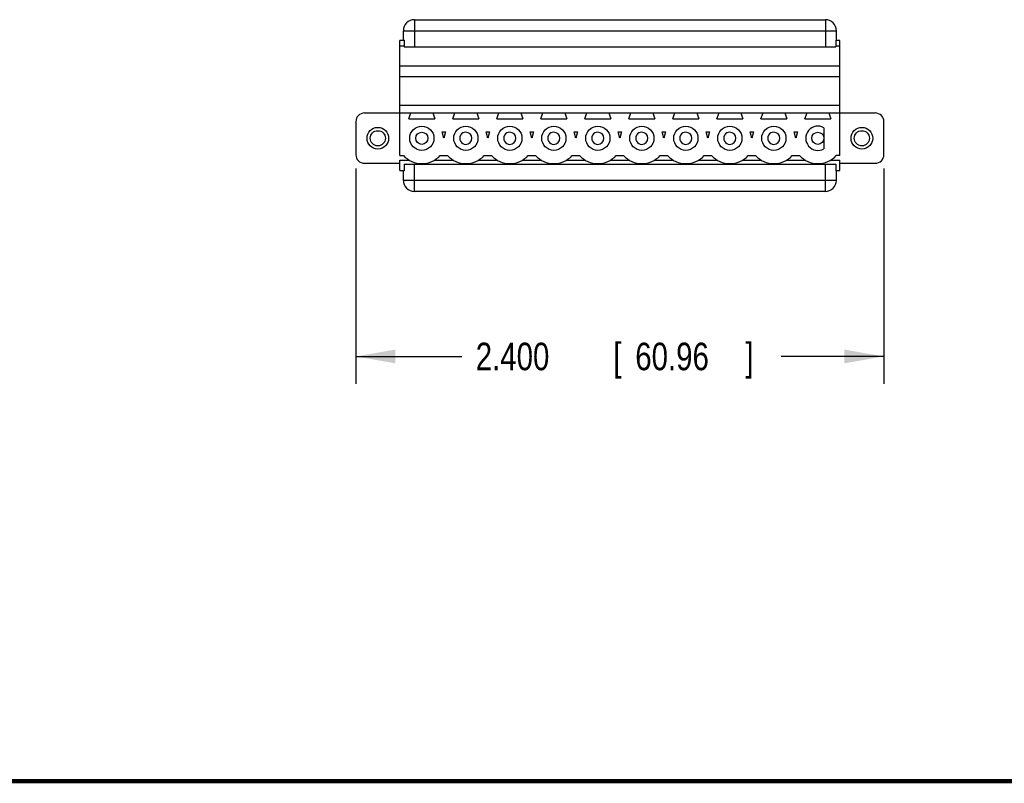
# Model space of a CAD drawing. Header units: inches. Extents: x 0.2 to 16.8, y 0.1 to 10.8.
# Tile 2 of 10: x 6.9 to 11.4, y 0.2 to 3.7. Entities that reach past the tile are written whole.
import ezdxf

# ---------------------------------------------------------------- set-up
doc = ezdxf.new("R2010")
doc.units = ezdxf.units.IN
doc.header["$LTSCALE"] = 0.935
doc.header["$MEASUREMENT"] = 0
doc.layers.get('0').update_dxf_attribs({"linetype": 'CONTINUOUS'})
doc.layers.add('DIMENSIONS', color=7, linetype='CONTINUOUS')
doc.styles.get("Standard").update_dxf_attribs({"font": 'txt', "width": 0.8})
doc.dimstyles.new('DIMSTYLE_1', dxfattribs={"dimtxt": 0.125, "dimasz": 0.18, "dimexe": 0.18, "dimexo": 0.0625, "dimgap": 0.09, "dimtad": 0, "dimtih": 1, "dimtoh": 1, "dimdec": 3, "dimzin": 4, "dimdsep": 46, "dimtxsty": 'STANDARD', "dimblk": '_FILLED', "dimblk1": '_FILLED', "dimblk2": '_FILLED', "dimcen": 0.09, "dimadec": 0, "dimazin": 0, "dimtp": 0.01, "dimtm": 0.01, "dimtfac": 1, "dimtdec": 3, "dimtofl": 0, "dimtmove": 0, "dimatfit": 3, "dimldrblk": '_FILLED', "dimfxl": 1, "dimtolj": 1, "dimtzin": 4, "dimarcsym": 0})

# ---------------------------------------------------------------- blocks, each defined once
blk = doc.blocks.new('_FILLED')
at = {"color": 0, "linetype": 'BYBLOCK'}
blk.add_solid([(0, 0), (-1, 0.174), (-1, -0.174)], dxfattribs=at)
blk = doc.blocks.new('*D2')
at = {"layer": 'DIMENSIONS', "color": 2, "linetype": 'CONTINUOUS'}
for p, q in [((8.4158, 3.0425), (8.4158, 2.0629)), ((10.8158, 3.0425), (10.8158, 2.0629)), ((8.4158, 2.1879), (8.8983, 2.1879)), ((10.8158, 2.1879), (10.3483, 2.1879))]:
    blk.add_line(p, q, dxfattribs=at)
at = {"layer": 'DIMENSIONS', "color": 2, "linetype": 'CONTINUOUS', "xscale": 0.18, "yscale": 0.18, "zscale": 0.18, "rotation": 180}
blk.add_blockref('_FILLED', (8.4158, 2.1879), dxfattribs=at)
at = {"layer": 'DIMENSIONS', "color": 2, "linetype": 'CONTINUOUS', "xscale": 0.18, "yscale": 0.18, "zscale": 0.18}
blk.add_blockref('_FILLED', (10.8158, 2.1879), dxfattribs=at)
at = {"layer": 'DIMENSIONS', "color": 2, "linetype": 'CONTINUOUS', "width": 0.8}
for s, p in [('2.400', (8.9608, 2.1254)), ('[', (9.5858, 2.1254)), ('60.96', (9.6858, 2.1254)), (']', (10.1858, 2.1254))]:
    blk.add_text(s, height=0.125, dxfattribs=at).set_placement(p)

msp = doc.modelspace()

# ---------------------------------------------------------------- linework, layer by layer
at = {"color": 7, "linetype": 'CONTINUOUS'}
for p, q in [((8.6818, 3.7179), (8.6818, 3.5944)), ((8.6818, 3.7179), (10.5498, 3.7179)), ((10.5498, 3.7179), (10.5498, 3.5944)), ((8.6318, 3.6229), (8.6318, 3.6679)), ((8.6318, 3.6679), (10.5998, 3.6679)), ((10.5998, 3.6229), (10.5998, 3.6679)), ((8.6158, 3.1004), (8.6158, 3.6229)), ((8.6348, 3.6229), (8.6158, 3.6229)), ((8.6158, 3.5993), (8.6348, 3.5993)), ((8.6348, 3.6244), (8.6318, 3.6244)), ((8.6348, 3.6244), (8.6348, 3.5944)), ((8.6348, 3.5944), (10.5968, 3.5944)), ((10.5998, 3.6244), (10.5968, 3.6244)), ((10.5968, 3.6244), (10.5968, 3.5944)), ((10.6158, 3.6229), (10.5968, 3.6229)), ((10.5968, 3.5993), (10.6158, 3.5993)), ((10.6158, 3.1004), (10.6158, 3.6229)), ((8.6158, 3.5087), (10.6158, 3.5087)), ((8.6158, 3.46), (10.6158, 3.46)), ((10.6158, 3.328), (8.6158, 3.328)), ((8.4552, 3.294), (10.7764, 3.294)), ((8.6571, 3.2672), (8.6664, 3.294)), ((8.6571, 3.2672), (8.7745, 3.2672)), ((8.7652, 3.294), (8.7745, 3.2672)), ((8.8571, 3.2672), (8.8664, 3.294)), ((8.8571, 3.2672), (8.9745, 3.2672)), ((8.9652, 3.294), (8.9745, 3.2672)), ((9.0571, 3.2672), (9.0664, 3.294)), ((9.0571, 3.2672), (9.1745, 3.2672)), ((9.1652, 3.294), (9.1745, 3.2672)), ((9.2571, 3.2672), (9.2664, 3.294)), ((9.2571, 3.2672), (9.3745, 3.2672)), ((9.3652, 3.294), (9.3745, 3.2672)), ((9.4571, 3.2672), (9.4664, 3.294)), ((9.4571, 3.2672), (9.5745, 3.2672)), ((9.5652, 3.294), (9.5745, 3.2672)), ((9.6571, 3.2672), (9.6664, 3.294)), ((9.6571, 3.2672), (9.7745, 3.2672)), ((9.7652, 3.294), (9.7745, 3.2672)), ((9.8571, 3.2672), (9.8664, 3.294)), ((9.8571, 3.2672), (9.9745, 3.2672)), ((9.9652, 3.294), (9.9745, 3.2672)), ((10.0571, 3.2672), (10.0664, 3.294)), ((10.0571, 3.2672), (10.1745, 3.2672)), ((10.1652, 3.294), (10.1745, 3.2672)), ((10.2571, 3.2672), (10.2664, 3.294)), ((10.2571, 3.2672), (10.3745, 3.2672)), ((10.3652, 3.294), (10.3745, 3.2672)), ((10.4571, 3.2672), (10.4664, 3.294)), ((10.4571, 3.2672), (10.5745, 3.2672)), ((10.5652, 3.294), (10.5745, 3.2672)), ((8.4158, 3.2546), (8.4158, 3.105)), ((10.5434, 3.2269), (10.5434, 3.1315)), ((10.8158, 3.105), (10.8158, 3.2546)), ((8.8158, 3.1792), (8.8079, 3.2087)), ((8.8079, 3.2087), (8.8237, 3.2087)), ((8.8237, 3.2087), (8.8158, 3.1792)), ((9.0158, 3.1792), (9.0079, 3.2087)), ((9.0079, 3.2087), (9.0237, 3.2087)), ((9.0237, 3.2087), (9.0158, 3.1792)), ((9.2158, 3.1792), (9.2079, 3.2087)), ((9.2079, 3.2087), (9.2237, 3.2087)), ((9.2237, 3.2087), (9.2158, 3.1792)), ((9.4158, 3.1792), (9.4079, 3.2087)), ((9.4079, 3.2087), (9.4237, 3.2087)), ((9.4237, 3.2087), (9.4158, 3.1792)), ((9.6079, 3.2087), (9.6237, 3.2087)), ((9.6158, 3.1792), (9.6079, 3.2087)), ((9.6237, 3.2087), (9.6158, 3.1792)), ((9.8079, 3.2087), (9.8237, 3.2087)), ((9.8158, 3.1792), (9.8079, 3.2087)), ((9.8237, 3.2087), (9.8158, 3.1792)), ((10.0079, 3.2087), (10.0237, 3.2087)), ((10.0158, 3.1792), (10.0079, 3.2087)), ((10.0237, 3.2087), (10.0158, 3.1792)), ((10.2079, 3.2087), (10.2237, 3.2087)), ((10.2158, 3.1792), (10.2079, 3.2087)), ((10.2237, 3.2087), (10.2158, 3.1792)), ((10.4079, 3.2087), (10.4237, 3.2087)), ((10.4158, 3.1792), (10.4079, 3.2087)), ((10.4237, 3.2087), (10.4158, 3.1792)), ((8.6158, 3.1004), (8.6323, 3.1004)), ((8.7993, 3.1004), (8.8323, 3.1004)), ((8.9993, 3.1004), (9.0323, 3.1004)), ((9.1993, 3.1004), (9.2323, 3.1004)), ((9.3993, 3.1004), (9.4323, 3.1004)), ((9.5993, 3.1004), (9.6323, 3.1004)), ((9.7993, 3.1004), (9.8323, 3.1004)), ((9.9993, 3.1004), (10.0323, 3.1004)), ((10.1993, 3.1004), (10.2323, 3.1004)), ((10.3993, 3.1004), (10.4323, 3.1004)), ((10.6158, 3.1004), (10.5993, 3.1004)), ((8.4552, 3.0656), (8.6158, 3.0656)), ((8.6158, 3.0323), (8.6158, 3.0796)), ((8.6158, 3.0796), (8.6588, 3.0796)), ((8.6348, 3.0614), (8.6348, 3.0314)), ((8.6348, 3.0614), (10.5968, 3.0614)), ((8.6818, 2.9379), (8.6818, 3.0614)), ((8.7728, 3.0796), (8.8588, 3.0796)), ((8.9728, 3.0796), (9.0588, 3.0796)), ((9.1728, 3.0796), (9.2588, 3.0796)), ((9.3728, 3.0796), (9.4588, 3.0796)), ((9.5728, 3.0796), (9.6588, 3.0796)), ((9.7728, 3.0796), (9.8588, 3.0796)), ((9.9728, 3.0796), (10.0588, 3.0796)), ((10.1728, 3.0796), (10.2588, 3.0796)), ((10.3728, 3.0796), (10.4588, 3.0796)), ((10.5498, 2.9379), (10.5498, 3.0614)), ((10.5728, 3.0796), (10.6158, 3.0796)), ((10.5968, 3.0614), (10.5968, 3.0314)), ((10.6158, 3.0323), (10.6158, 3.0796)), ((10.6158, 3.0656), (10.7764, 3.0656)), ((8.6158, 3.0323), (8.6348, 3.0323)), ((8.6318, 2.9879), (8.6318, 3.0323)), ((8.6348, 3.0314), (8.6318, 3.0314)), ((10.5968, 3.0323), (10.6158, 3.0323)), ((10.5998, 3.0314), (10.5968, 3.0314)), ((10.5998, 2.9879), (10.5998, 3.0323)), ((10.5998, 2.9879), (8.6318, 2.9879)), ((10.5498, 2.9379), (8.6818, 2.9379))]:
    msp.add_line(p, q, dxfattribs=at)
at = {"color": 7, "linetype": 'CONTINUOUS', "const_width": 0.02}
msp.add_lwpolyline([(0.25, 0.2586), (16.75, 0.2586)], dxfattribs=at)
at = {"color": 7, "linetype": 'CONTINUOUS'}
for centre, radius in [((8.5158, 3.1792), 0.0492), ((8.7158, 3.1792), 0.0551), ((8.9158, 3.1792), 0.0551), ((9.1158, 3.1792), 0.0551), ((9.3158, 3.1792), 0.0551), ((9.5158, 3.1792), 0.0551), ((9.7158, 3.1792), 0.0551), ((9.9158, 3.1792), 0.0551), ((10.1158, 3.1792), 0.0551), ((10.3158, 3.1792), 0.0551), ((10.7158, 3.1792), 0.0492), ((8.5158, 3.1792), 0.0344), ((8.7158, 3.1792), 0.0276), ((10.5154, 3.1792), 0.0276), ((10.7158, 3.1792), 0.0344)]:
    msp.add_circle(centre, radius, dxfattribs=at)
for centre, radius, start, end in [((8.6818, 3.6679), 0.05, 90, 180), ((10.5498, 3.6679), 0.05, 0, 90), ((8.4552, 3.2546), 0.0394, 90, 180), ((10.7764, 3.2546), 0.0394, 0, 90), ((10.5158, 3.1792), 0.0551, 60, 300), ((8.9154, 3.1792), 0.0276, 89.1419, 270.8579), ((8.9158, 3.1792), 0.0276, 270.0393, 89.9605), ((9.1154, 3.1792), 0.0276, 89.1419, 270.8579), ((9.1158, 3.1792), 0.0276, 270.0393, 89.9605), ((9.3154, 3.1792), 0.0276, 89.1419, 270.8579), ((9.3158, 3.1792), 0.0276, 270.0393, 89.9605), ((9.5154, 3.1792), 0.0276, 89.1419, 270.8579), ((9.5158, 3.1792), 0.0276, 270.0393, 89.9605), ((9.7154, 3.1792), 0.0276, 89.1419, 270.8579), ((9.7158, 3.1792), 0.0276, 270.0393, 89.9605), ((9.9154, 3.1792), 0.0276, 89.1419, 270.8579), ((9.9158, 3.1792), 0.0276, 270.0393, 89.9605), ((10.1154, 3.1792), 0.0276, 89.1419, 270.8579), ((10.1158, 3.1792), 0.0276, 270.0393, 89.9605), ((10.3154, 3.1792), 0.0276, 89.1419, 270.8583), ((10.3158, 3.1792), 0.0276, 270.0398, 89.9604), ((8.4552, 3.105), 0.0394, 180, 270), ((8.7158, 3.1792), 0.1148, 223.322, 316.678), ((8.9158, 3.1792), 0.1148, 223.322, 316.678), ((9.1158, 3.1792), 0.1148, 223.322, 316.678), ((9.3158, 3.1792), 0.1148, 223.322, 316.678), ((9.5158, 3.1792), 0.1148, 223.322, 316.678), ((9.7158, 3.1792), 0.1148, 223.322, 316.678), ((9.9158, 3.1792), 0.1148, 223.322, 316.678), ((10.1158, 3.1792), 0.1148, 223.322, 316.678), ((10.3158, 3.1792), 0.1148, 223.322, 316.678), ((10.5158, 3.1792), 0.1148, 223.322, 316.678), ((10.7764, 3.105), 0.0394, 270, 360), ((8.6818, 2.9879), 0.05, 180, 270), ((10.5498, 2.9879), 0.05, 270, 360)]:
    msp.add_arc(centre, radius, start, end, dxfattribs=at)

# ---------------------------------------------------------------- dimensions: what is measured, and where the dimension line sits
at = {"layer": 'DIMENSIONS', "color": 2, "linetype": 'CONTINUOUS'}
dim = msp.add_linear_dim(base=(10.8158, 2.1879), p1=(8.4158, 3.0425), p2=(10.8158, 3.0425), dimstyle='DIMSTYLE_1', dxfattribs=at)
dim.commit()
dim.dimension.update_dxf_attribs({"geometry": '*D2', "text_midpoint": (9.6233, 2.1879), "dimtype": 160})

doc.saveas('drawing.dxf')
